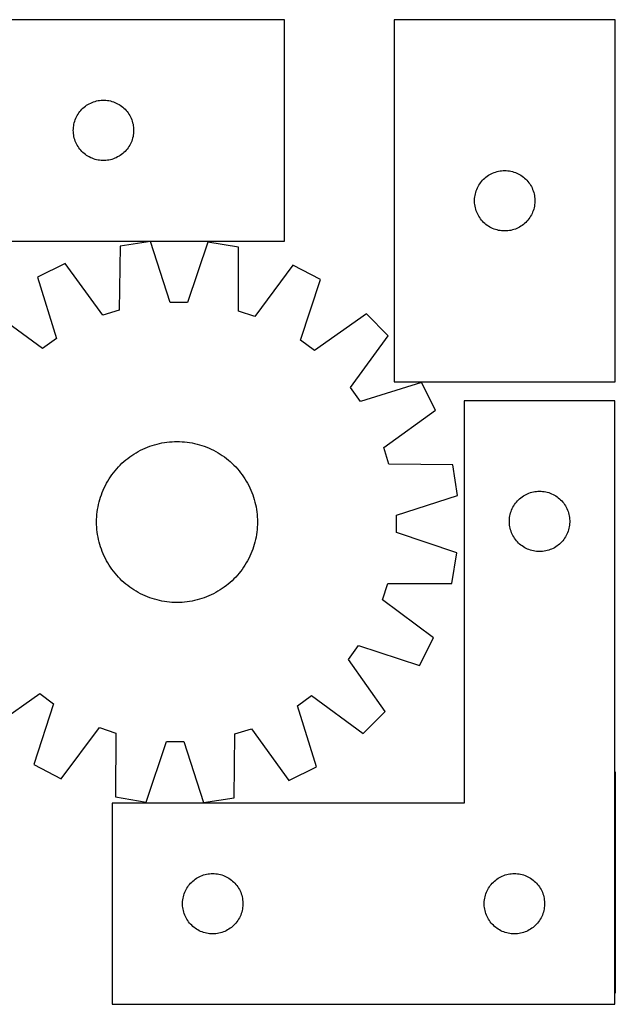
# Model space of a CAD drawing. Header units: millimetres. Extents: x 7 to 1493, y 7 to 496.
# Tile 4 of 6: x 767 to 1063, y 7 to 496. Entities that reach past the tile are written whole.
import ezdxf

# ---------------------------------------------------------------- set-up
doc = ezdxf.new("R2010")
doc.units = ezdxf.units.MM
doc.layers.add('COMMON', color=5, linetype='CONTINUOUS', true_color=0x0000ff)
doc.layers.add('CUT', color=7, linetype='CONTINUOUS', true_color=0x000000)

msp = doc.modelspace()

# ---------------------------------------------------------------- linework, layer by layer
at = {"layer": 'COMMON'}
msp.add_line((1062.657807, 122.1612), (1062.657807, 12.1612), dxfattribs=at)
at = {"layer": 'CUT'}
for p, q in [((898.226805, 495.935365), (718.226805, 495.935365)), ((898.226805, 385.935365), (898.226805, 495.935365)), ((1062.737671, 495.931704), (952.737671, 495.931704)), ((952.737671, 495.931704), (952.737671, 315.931704)), ((1062.737671, 315.931704), (1062.737671, 495.931704)), ((802.575887, 454.830224), (803.29867, 455.102703)), ((803.29867, 455.102703), (804.034521, 455.337613)), ((804.034521, 455.337613), (804.781489, 455.53433)), ((804.781489, 455.53433), (805.537594, 455.692334)), ((805.537594, 455.692334), (806.30083, 455.811205)), ((806.30083, 455.811205), (807.069173, 455.890628)), ((807.069173, 455.890628), (807.840587, 455.930392)), ((807.840587, 455.930392), (808.613024, 455.930392)), ((808.613024, 455.930392), (809.384437, 455.890628)), ((809.384437, 455.890628), (810.152781, 455.811205)), ((810.152781, 455.811205), (810.916017, 455.692334)), ((810.916017, 455.692334), (811.672121, 455.53433)), ((811.672121, 455.53433), (812.41909, 455.337613)), ((812.41909, 455.337613), (813.154941, 455.102703)), ((813.154941, 455.102703), (813.877724, 454.830224)), ((796.00138, 449.626681), (796.465008, 450.244507)), ((796.465008, 450.244507), (796.959826, 450.837646)), ((796.959826, 450.837646), (797.484522, 451.404527)), ((797.484522, 451.404527), (798.037705, 451.943645)), ((798.037705, 451.943645), (798.617908, 452.453571)), ((798.617908, 452.453571), (799.223591, 452.932953)), ((799.223591, 452.932953), (799.853149, 453.38052)), ((799.853149, 453.38052), (800.504913, 453.795084)), ((800.504913, 453.795084), (801.177154, 454.175547)), ((801.177154, 454.175547), (801.868089, 454.520899)), ((801.868089, 454.520899), (802.575887, 454.830224)), ((813.877724, 454.830224), (814.585521, 454.520899)), ((814.585521, 454.520899), (815.276456, 454.175547)), ((815.276456, 454.175547), (815.948697, 453.795084)), ((815.948697, 453.795084), (816.600461, 453.38052)), ((816.600461, 453.38052), (817.23002, 452.932953)), ((817.23002, 452.932953), (817.835703, 452.453571)), ((817.835703, 452.453571), (818.415905, 451.943645)), ((818.415905, 451.943645), (818.969088, 451.404527)), ((818.969088, 451.404527), (819.493784, 450.837646)), ((819.493784, 450.837646), (819.988602, 450.244507)), ((819.988602, 450.244507), (820.45223, 449.626681)), ((793.721389, 444.755431), (793.937275, 445.497087)), ((793.937275, 445.497087), (794.191053, 446.226646)), ((794.191053, 446.226646), (794.482052, 446.942173)), ((794.482052, 446.942173), (794.809499, 447.641772)), ((794.809499, 447.641772), (795.172527, 448.323586)), ((795.172527, 448.323586), (795.570172, 448.985808)), ((795.570172, 448.985808), (796.00138, 449.626681)), ((820.45223, 449.626681), (820.883439, 448.985808)), ((820.883439, 448.985808), (821.281084, 448.323586)), ((821.281084, 448.323586), (821.644112, 447.641772)), ((821.644112, 447.641772), (821.971559, 446.942173)), ((821.971559, 446.942173), (822.262558, 446.226646)), ((822.262558, 446.226646), (822.516336, 445.497087)), ((822.516336, 445.497087), (822.732221, 444.755431)), ((793.226805, 440.935365), (793.246694, 441.707546)), ((793.246694, 440.163183), (793.226805, 440.935365)), ((793.246694, 441.707546), (793.306307, 442.47768)), ((793.306307, 442.47768), (793.405487, 443.243723)), ((793.405487, 443.243723), (793.54397, 444.003646)), ((793.54397, 444.003646), (793.721389, 444.755431)), ((822.732221, 444.755431), (822.909641, 444.003646)), ((822.909641, 444.003646), (823.048124, 443.243723)), ((823.048124, 443.243723), (823.147303, 442.47768)), ((823.147303, 442.47768), (823.206917, 441.707546)), ((823.206917, 441.707546), (823.226805, 440.935365)), ((823.226805, 440.935365), (823.206917, 440.163183)), ((793.306307, 439.39305), (793.246694, 440.163183)), ((793.405487, 438.627006), (793.306307, 439.39305)), ((793.54397, 437.867084), (793.405487, 438.627006)), ((793.721389, 437.115298), (793.54397, 437.867084)), ((793.937275, 436.373642), (793.721389, 437.115298)), ((794.191053, 435.644083), (793.937275, 436.373642)), ((794.482052, 434.928556), (794.191053, 435.644083)), ((822.262558, 435.644083), (821.971559, 434.928556)), ((822.516336, 436.373642), (822.262558, 435.644083)), ((822.732221, 437.115298), (822.516336, 436.373642)), ((822.909641, 437.867084), (822.732221, 437.115298)), ((823.048124, 438.627006), (822.909641, 437.867084)), ((823.147303, 439.39305), (823.048124, 438.627006)), ((823.206917, 440.163183), (823.147303, 439.39305)), ((794.809499, 434.228958), (794.482052, 434.928556)), ((795.172527, 433.547144), (794.809499, 434.228958)), ((795.570172, 432.884922), (795.172527, 433.547144)), ((796.00138, 432.244048), (795.570172, 432.884922)), ((796.465008, 431.626222), (796.00138, 432.244048)), ((796.959826, 431.033083), (796.465008, 431.626222)), ((797.484522, 430.466202), (796.959826, 431.033083)), ((819.493784, 431.033083), (818.969088, 430.466202)), ((819.988602, 431.626222), (819.493784, 431.033083)), ((820.45223, 432.244048), (819.988602, 431.626222)), ((820.883439, 432.884922), (820.45223, 432.244048)), ((821.281084, 433.547144), (820.883439, 432.884922)), ((821.644112, 434.228958), (821.281084, 433.547144)), ((821.971559, 434.928556), (821.644112, 434.228958)), ((798.037705, 429.927084), (797.484522, 430.466202)), ((798.617908, 429.417158), (798.037705, 429.927084)), ((799.223591, 428.937776), (798.617908, 429.417158)), ((799.853149, 428.490209), (799.223591, 428.937776)), ((800.504913, 428.075645), (799.853149, 428.490209)), ((801.177154, 427.695183), (800.504913, 428.075645)), ((801.868089, 427.349831), (801.177154, 427.695183)), ((802.575887, 427.040505), (801.868089, 427.349831)), ((803.29867, 426.768026), (802.575887, 427.040505)), ((804.034521, 426.533117), (803.29867, 426.768026)), ((804.781489, 426.336399), (804.034521, 426.533117)), ((805.537594, 426.178395), (804.781489, 426.336399)), ((806.30083, 426.059525), (805.537594, 426.178395)), ((807.069173, 425.980102), (806.30083, 426.059525)), ((807.840587, 425.940338), (807.069173, 425.980102)), ((808.613024, 425.940338), (807.840587, 425.940338)), ((809.384437, 425.980102), (808.613024, 425.940338)), ((810.152781, 426.059525), (809.384437, 425.980102)), ((810.916017, 426.178395), (810.152781, 426.059525)), ((811.672121, 426.336399), (810.916017, 426.178395)), ((812.41909, 426.533117), (811.672121, 426.336399)), ((813.154941, 426.768026), (812.41909, 426.533117)), ((813.877724, 427.040505), (813.154941, 426.768026)), ((814.585521, 427.349831), (813.877724, 427.040505)), ((815.276456, 427.695183), (814.585521, 427.349831)), ((815.948697, 428.075645), (815.276456, 427.695183)), ((816.600461, 428.490209), (815.948697, 428.075645)), ((817.23002, 428.937776), (816.600461, 428.490209)), ((817.835703, 429.417158), (817.23002, 428.937776)), ((818.415905, 429.927084), (817.835703, 429.417158)), ((818.969088, 430.466202), (818.415905, 429.927084)), ((1005.429312, 420.753022), (1006.195356, 420.852202)), ((1006.195356, 420.852202), (1006.96549, 420.911815)), ((1006.96549, 420.911815), (1007.737671, 420.931704)), ((1007.737671, 420.931704), (1008.509852, 420.911815)), ((1008.509852, 420.911815), (1009.279986, 420.852202)), ((1009.279986, 420.852202), (1010.046029, 420.753022)), ((996.219464, 415.540601), (996.72939, 416.120804)), ((996.72939, 416.120804), (997.268509, 416.673986)), ((997.268509, 416.673986), (997.835389, 417.198683)), ((997.835389, 417.198683), (998.428529, 417.693501)), ((998.428529, 417.693501), (999.046354, 418.157129)), ((999.046354, 418.157129), (999.687228, 418.588337)), ((999.687228, 418.588337), (1000.34945, 418.985982)), ((1000.34945, 418.985982), (1001.031264, 419.34901)), ((1001.031264, 419.34901), (1001.730862, 419.676457)), ((1001.730862, 419.676457), (1002.44639, 419.967456)), ((1002.44639, 419.967456), (1003.175948, 420.221234)), ((1003.175948, 420.221234), (1003.917604, 420.43712)), ((1003.917604, 420.43712), (1004.66939, 420.614539)), ((1004.66939, 420.614539), (1005.429312, 420.753022)), ((1010.046029, 420.753022), (1010.805952, 420.614539)), ((1010.805952, 420.614539), (1011.557738, 420.43712)), ((1011.557738, 420.43712), (1012.299393, 420.221234)), ((1012.299393, 420.221234), (1013.028952, 419.967456)), ((1013.028952, 419.967456), (1013.744479, 419.676457)), ((1013.744479, 419.676457), (1014.444078, 419.34901)), ((1014.444078, 419.34901), (1015.125892, 418.985982)), ((1015.125892, 418.985982), (1015.788114, 418.588337)), ((1015.788114, 418.588337), (1016.428987, 418.157129)), ((1016.428987, 418.157129), (1017.046813, 417.693501)), ((1017.046813, 417.693501), (1017.639953, 417.198683)), ((1017.639953, 417.198683), (1018.206833, 416.673986)), ((1018.206833, 416.673986), (1018.745951, 416.120804)), ((1018.745951, 416.120804), (1019.255878, 415.540601)), ((993.570332, 410.859839), (993.842811, 411.582622)), ((993.842811, 411.582622), (994.152137, 412.29042)), ((994.152137, 412.29042), (994.497489, 412.981355)), ((994.497489, 412.981355), (994.877951, 413.653596)), ((994.877951, 413.653596), (995.292516, 414.305359)), ((995.292516, 414.305359), (995.740082, 414.934918)), ((995.740082, 414.934918), (996.219464, 415.540601)), ((1019.255878, 415.540601), (1019.73526, 414.934918)), ((1019.73526, 414.934918), (1020.182826, 414.305359)), ((1020.182826, 414.305359), (1020.59739, 413.653596)), ((1020.59739, 413.653596), (1020.977853, 412.981355)), ((1020.977853, 412.981355), (1021.323205, 412.29042)), ((1021.323205, 412.29042), (1021.63253, 411.582622)), ((1021.63253, 411.582622), (1021.905009, 410.859839)), ((992.742644, 406.317922), (992.782408, 407.089336)), ((992.742644, 405.545485), (992.742644, 406.317922)), ((992.782408, 407.089336), (992.861831, 407.857679)), ((992.861831, 407.857679), (992.980702, 408.620915)), ((992.980702, 408.620915), (993.138705, 409.37702)), ((993.138705, 409.37702), (993.335423, 410.123988)), ((993.335423, 410.123988), (993.570332, 410.859839)), ((1021.905009, 410.859839), (1022.139919, 410.123988)), ((1022.139919, 410.123988), (1022.336636, 409.37702)), ((1022.336636, 409.37702), (1022.49464, 408.620915)), ((1022.49464, 408.620915), (1022.613511, 407.857679)), ((1022.613511, 407.857679), (1022.692934, 407.089336)), ((1022.692934, 407.089336), (1022.732698, 406.317922)), ((1022.732698, 406.317922), (1022.732698, 405.545485)), ((992.782408, 404.774072), (992.742644, 405.545485)), ((992.861831, 404.005728), (992.782408, 404.774072)), ((992.980702, 403.242492), (992.861831, 404.005728)), ((993.138705, 402.486388), (992.980702, 403.242492)), ((993.335423, 401.739419), (993.138705, 402.486388)), ((993.570332, 401.003568), (993.335423, 401.739419)), ((1022.139919, 401.739419), (1021.905009, 401.003568)), ((1022.336636, 402.486388), (1022.139919, 401.739419)), ((1022.49464, 403.242492), (1022.336636, 402.486388)), ((1022.613511, 404.005728), (1022.49464, 403.242492)), ((1022.692934, 404.774072), (1022.613511, 404.005728)), ((1022.732698, 405.545485), (1022.692934, 404.774072)), ((993.842811, 400.280785), (993.570332, 401.003568)), ((994.152137, 399.572988), (993.842811, 400.280785)), ((994.497489, 398.882053), (994.152137, 399.572988)), ((994.877951, 398.209812), (994.497489, 398.882053)), ((995.292516, 397.558048), (994.877951, 398.209812)), ((995.740082, 396.928489), (995.292516, 397.558048)), ((996.219464, 396.322806), (995.740082, 396.928489)), ((1019.73526, 396.928489), (1019.255878, 396.322806)), ((1020.182826, 397.558048), (1019.73526, 396.928489)), ((1020.59739, 398.209812), (1020.182826, 397.558048)), ((1020.977853, 398.882053), (1020.59739, 398.209812)), ((1021.323205, 399.572988), (1020.977853, 398.882053)), ((1021.63253, 400.280785), (1021.323205, 399.572988)), ((1021.905009, 401.003568), (1021.63253, 400.280785)), ((996.72939, 395.742604), (996.219464, 396.322806)), ((997.268509, 395.189421), (996.72939, 395.742604)), ((997.835389, 394.664725), (997.268509, 395.189421)), ((998.428529, 394.169907), (997.835389, 394.664725)), ((999.046354, 393.706279), (998.428529, 394.169907)), ((999.687228, 393.27507), (999.046354, 393.706279)), ((1000.34945, 392.877425), (999.687228, 393.27507)), ((1001.031264, 392.514397), (1000.34945, 392.877425)), ((1001.730862, 392.18695), (1001.031264, 392.514397)), ((1002.44639, 391.895951), (1001.730862, 392.18695)), ((1003.175948, 391.642173), (1002.44639, 391.895951)), ((1003.917604, 391.426288), (1003.175948, 391.642173)), ((1012.299393, 391.642173), (1011.557738, 391.426288)), ((1013.028952, 391.895951), (1012.299393, 391.642173)), ((1013.744479, 392.18695), (1013.028952, 391.895951)), ((1014.444078, 392.514397), (1013.744479, 392.18695)), ((1015.125892, 392.877425), (1014.444078, 392.514397)), ((1015.788114, 393.27507), (1015.125892, 392.877425)), ((1016.428987, 393.706279), (1015.788114, 393.27507)), ((1017.046813, 394.169907), (1016.428987, 393.706279)), ((1017.639953, 394.664725), (1017.046813, 394.169907)), ((1018.206833, 395.189421), (1017.639953, 394.664725)), ((1018.745951, 395.742604), (1018.206833, 395.189421)), ((1019.255878, 396.322806), (1018.745951, 395.742604)), ((1004.66939, 391.248868), (1003.917604, 391.426288)), ((1005.429312, 391.110385), (1004.66939, 391.248868)), ((1006.195356, 391.011206), (1005.429312, 391.110385)), ((1006.96549, 390.951592), (1006.195356, 391.011206)), ((1007.737671, 390.931704), (1006.96549, 390.951592)), ((1008.509852, 390.951592), (1007.737671, 390.931704)), ((1009.279986, 391.011206), (1008.509852, 390.951592)), ((1010.046029, 391.110385), (1009.279986, 391.011206)), ((1010.805952, 391.248868), (1010.046029, 391.110385)), ((1011.557738, 391.426288), (1010.805952, 391.248868)), ((718.226805, 385.935365), (898.226805, 385.935365)), ((816.445007, 383.383438), (816.014276, 351.621995)), ((831.660498, 385.668037), (816.445007, 383.383438)), ((841.39988, 355.433633), (831.660498, 385.668037)), ((860.198422, 385.438491), (849.973947, 355.364667)), ((875.375194, 382.909429), (860.198422, 385.438491)), ((875.294952, 351.145168), (875.375194, 382.909429)), ((789.232894, 374.783046), (775.468083, 367.908417)), ((807.838542, 349.038054), (789.232894, 374.783046)), ((902.445439, 373.872414), (883.428062, 348.430045)), ((916.097883, 366.777253), (902.445439, 373.872414)), ((775.468083, 367.908417), (784.873258, 337.568387)), ((906.205872, 336.592441), (916.097883, 366.777253)), ((849.973947, 355.364667), (841.39988, 355.433633)), ((777.896156, 332.584472), (752.245493, 351.319953)), ((816.014276, 351.621995), (807.838542, 349.038054)), ((883.428062, 348.430045), (875.294952, 351.145168)), ((939.050625, 349.817375), (913.101901, 331.496936)), ((949.842346, 338.850638), (939.050625, 349.817375)), ((931.106865, 313.199975), (949.842346, 338.850638)), ((784.873258, 337.568387), (777.896156, 332.584472)), ((913.101901, 331.496936), (906.205872, 336.592441)), ((936.09078, 306.222873), (931.106865, 313.199975)), ((966.43081, 315.628048), (936.09078, 306.222873)), ((952.737671, 315.931704), (1062.737671, 315.931704)), ((973.305438, 301.863237), (966.43081, 315.628048)), ((1062.557807, 306.59186), (987.557807, 306.59186)), ((987.557807, 306.59186), (987.557807, 106.59186)), ((1062.557807, 6.59186), (1062.557807, 306.59186)), ((947.560446, 283.257589), (973.305438, 301.863237)), ((830.091324, 283.480717), (831.266874, 283.924666)), ((831.266874, 283.924666), (832.455788, 284.331471)), ((832.455788, 284.331471), (833.656893, 284.70073)), ((833.656893, 284.70073), (834.869005, 285.032079)), ((834.869005, 285.032079), (836.090926, 285.325192)), ((836.090926, 285.325192), (837.321452, 285.579778)), ((837.321452, 285.579778), (838.559366, 285.795587)), ((838.559366, 285.795587), (839.803449, 285.972406)), ((839.803449, 285.972406), (841.052472, 286.11006)), ((841.052472, 286.11006), (842.305202, 286.208414)), ((842.305202, 286.208414), (843.560404, 286.267369)), ((843.560404, 286.267369), (844.816838, 286.286869)), ((844.816838, 286.286869), (846.073265, 286.266893)), ((846.073265, 286.266893), (847.328444, 286.207462)), ((847.328444, 286.207462), (848.581137, 286.108634)), ((848.581137, 286.108634), (849.830108, 285.970507)), ((849.830108, 285.970507), (851.074123, 285.793217)), ((851.074123, 285.793217), (852.311956, 285.576939)), ((852.311956, 285.576939), (853.542385, 285.321886)), ((853.542385, 285.321886), (854.764195, 285.028311)), ((854.764195, 285.028311), (855.976181, 284.696502)), ((855.976181, 284.696502), (857.177147, 284.326788)), ((857.177147, 284.326788), (858.365907, 283.919533)), ((858.365907, 283.919533), (859.541288, 283.475139)), ((821.303982, 278.652002), (822.332193, 279.37435)), ((822.332193, 279.37435), (823.382587, 280.064045)), ((823.382587, 280.064045), (824.454127, 280.720406)), ((824.454127, 280.720406), (825.545754, 281.342786)), ((825.545754, 281.342786), (826.656393, 281.930569)), ((826.656393, 281.930569), (827.784946, 282.483177)), ((827.784946, 282.483177), (828.9303, 283.000063)), ((828.9303, 283.000063), (830.091324, 283.480717)), ((859.541288, 283.475139), (860.70213, 282.994045)), ((860.70213, 282.994045), (861.847288, 282.476725)), ((861.847288, 282.476725), (862.975632, 281.92369)), ((862.975632, 281.92369), (864.086048, 281.335486)), ((864.086048, 281.335486), (865.177439, 280.712693)), ((865.177439, 280.712693), (866.24873, 280.055926)), ((866.24873, 280.055926), (867.298863, 279.365833)), ((867.298863, 279.365833), (868.326801, 278.643095)), ((950.144388, 275.081856), (947.560446, 283.257589)), ((815.655704, 273.674276), (816.530348, 274.576497)), ((816.530348, 274.576497), (817.432901, 275.4508)), ((817.432901, 275.4508), (818.362471, 276.296322)), ((818.362471, 276.296322), (819.31814, 277.112228)), ((819.31814, 277.112228), (820.298967, 277.897713)), ((820.298967, 277.897713), (821.303982, 278.652002)), ((868.326801, 278.643095), (869.33153, 277.888426)), ((869.33153, 277.888426), (870.312059, 277.102569)), ((870.312059, 277.102569), (871.267419, 276.286301)), ((871.267419, 276.286301), (872.196668, 275.440428)), ((872.196668, 275.440428), (873.09889, 274.565783)), ((873.09889, 274.565783), (873.973193, 273.66323)), ((981.90583, 274.651124), (950.144388, 275.081856)), ((984.19043, 259.435634), (981.90583, 274.651124)), ((811.730298, 268.77647), (812.453036, 269.804408)), ((812.453036, 269.804408), (813.207705, 270.809138)), ((813.207705, 270.809138), (813.993562, 271.789666)), ((813.993562, 271.789666), (814.80983, 272.745027)), ((814.80983, 272.745027), (815.655704, 273.674276)), ((873.973193, 273.66323), (874.818714, 272.73366)), ((874.818714, 272.73366), (875.63462, 271.777991)), ((875.63462, 271.777991), (876.420105, 270.797165)), ((876.420105, 270.797165), (877.174394, 269.79215)), ((877.174394, 269.79215), (877.896743, 268.763938)), ((808.619406, 263.324896), (809.172441, 264.45324)), ((809.172441, 264.45324), (809.760645, 265.563655)), ((809.760645, 265.563655), (810.383438, 266.655047)), ((810.383438, 266.655047), (811.040205, 267.726338)), ((811.040205, 267.726338), (811.730298, 268.77647)), ((877.896743, 268.763938), (878.586438, 267.713544)), ((878.586438, 267.713544), (879.242799, 266.642004)), ((879.242799, 266.642004), (879.865178, 265.550377)), ((879.865178, 265.550377), (880.452962, 264.439739)), ((880.452962, 264.439739), (881.005569, 263.311185)), ((806.769343, 258.654754), (807.176598, 259.843514)), ((807.176598, 259.843514), (807.620992, 261.018895)), ((807.620992, 261.018895), (808.102086, 262.179738)), ((808.102086, 262.179738), (808.619406, 263.324896)), ((881.005569, 263.311185), (881.522455, 262.165832)), ((881.522455, 262.165832), (882.00311, 261.004807)), ((882.00311, 261.004807), (882.447058, 259.829258)), ((882.447058, 259.829258), (882.853863, 258.640343)), ((953.956026, 249.696251), (984.19043, 259.435634)), ((1017.007364, 259.248493), (1017.669586, 259.646139)), ((1017.669586, 259.646139), (1018.3514, 260.009166)), ((1018.3514, 260.009166), (1019.050999, 260.336613)), ((1019.050999, 260.336613), (1019.766526, 260.627612)), ((1019.766526, 260.627612), (1020.496085, 260.881391)), ((1020.496085, 260.881391), (1021.23774, 261.097276)), ((1021.23774, 261.097276), (1021.989526, 261.274695)), ((1021.989526, 261.274695), (1022.749448, 261.413178)), ((1022.749448, 261.413178), (1023.515492, 261.512358)), ((1023.515492, 261.512358), (1024.285626, 261.571971)), ((1024.285626, 261.571971), (1025.057807, 261.59186)), ((1025.057807, 261.59186), (1025.829988, 261.571971)), ((1025.829988, 261.571971), (1026.600122, 261.512358)), ((1026.600122, 261.512358), (1027.366166, 261.413178)), ((1027.366166, 261.413178), (1028.126088, 261.274695)), ((1028.126088, 261.274695), (1028.877874, 261.097276)), ((1028.877874, 261.097276), (1029.61953, 260.881391)), ((1029.61953, 260.881391), (1030.349088, 260.627612)), ((1030.349088, 260.627612), (1031.064616, 260.336613)), ((1031.064616, 260.336613), (1031.764214, 260.009166)), ((1031.764214, 260.009166), (1032.446028, 259.646139)), ((1032.446028, 259.646139), (1033.10825, 259.248493)), ((805.519192, 253.789564), (805.774245, 255.019993)), ((805.774245, 255.019993), (806.06782, 256.241803)), ((806.06782, 256.241803), (806.399629, 257.453789)), ((806.399629, 257.453789), (806.769343, 258.654754)), ((882.853863, 258.640343), (883.223122, 257.439238)), ((883.223122, 257.439238), (883.554472, 256.227126)), ((883.554472, 256.227126), (883.847584, 255.005205)), ((883.847584, 255.005205), (884.102171, 253.77468)), ((1012.198088, 254.313752), (1012.612652, 254.965516)), ((1012.612652, 254.965516), (1013.060218, 255.595074)), ((1013.060218, 255.595074), (1013.5396, 256.200758)), ((1013.5396, 256.200758), (1014.049527, 256.78096)), ((1014.049527, 256.78096), (1014.588645, 257.334143)), ((1014.588645, 257.334143), (1015.155525, 257.858839)), ((1015.155525, 257.858839), (1015.748665, 258.353657)), ((1015.748665, 258.353657), (1016.366491, 258.817285)), ((1016.366491, 258.817285), (1017.007364, 259.248493)), ((1033.10825, 259.248493), (1033.749124, 258.817285)), ((1033.749124, 258.817285), (1034.366949, 258.353657)), ((1034.366949, 258.353657), (1034.960089, 257.858839)), ((1034.960089, 257.858839), (1035.526969, 257.334143)), ((1035.526969, 257.334143), (1036.066088, 256.78096)), ((1036.066088, 256.78096), (1036.576014, 256.200758)), ((1036.576014, 256.200758), (1037.055396, 255.595074)), ((1037.055396, 255.595074), (1037.502962, 254.965516)), ((1037.502962, 254.965516), (1037.917527, 254.313752)), ((804.888669, 248.806051), (804.987497, 250.058745)), ((804.987497, 250.058745), (805.125624, 251.307715)), ((805.125624, 251.307715), (805.302914, 252.551731)), ((805.302914, 252.551731), (805.519192, 253.789564)), ((884.102171, 253.77468), (884.31798, 252.536765)), ((884.31798, 252.536765), (884.494799, 251.292682)), ((884.494799, 251.292682), (884.632453, 250.043659)), ((884.632453, 250.043659), (884.730806, 248.790929)), ((953.88706, 241.122185), (953.956026, 249.696251)), ((1010.300838, 249.281071), (1010.458842, 250.037176)), ((1010.458842, 250.037176), (1010.655559, 250.784144)), ((1010.655559, 250.784144), (1010.890469, 251.519996)), ((1010.890469, 251.519996), (1011.162948, 252.242778)), ((1011.162948, 252.242778), (1011.472273, 252.950576)), ((1011.472273, 252.950576), (1011.817625, 253.641511)), ((1011.817625, 253.641511), (1012.198088, 254.313752)), ((1037.917527, 254.313752), (1038.297989, 253.641511)), ((1038.297989, 253.641511), (1038.643341, 252.950576)), ((1038.643341, 252.950576), (1038.952667, 252.242778)), ((1038.952667, 252.242778), (1039.225146, 251.519996)), ((1039.225146, 251.519996), (1039.460055, 250.784144)), ((1039.460055, 250.784144), (1039.656773, 250.037176)), ((1039.656773, 250.037176), (1039.814776, 249.281071)), ((804.809263, 246.294446), (804.829238, 247.550872)), ((804.828762, 245.038012), (804.809263, 246.294446)), ((804.887718, 243.78281), (804.828762, 245.038012)), ((804.829238, 247.550872), (804.888669, 248.806051)), ((884.789286, 245.022866), (884.729855, 243.767687)), ((884.730806, 248.790929), (884.789762, 247.535727)), ((884.809261, 246.279293), (884.789286, 245.022866)), ((884.789762, 247.535727), (884.809261, 246.279293)), ((1010.06278, 246.978079), (1010.102544, 247.749492)), ((1010.06278, 246.205641), (1010.06278, 246.978079)), ((1010.102544, 245.434228), (1010.06278, 246.205641)), ((1010.102544, 247.749492), (1010.181967, 248.517835)), ((1010.181967, 244.665885), (1010.102544, 245.434228)), ((1010.181967, 248.517835), (1010.300838, 249.281071)), ((1039.814776, 249.281071), (1039.933647, 248.517835)), ((1039.933647, 248.517835), (1040.01307, 247.749492)), ((1040.01307, 245.434228), (1039.933647, 244.665885)), ((1040.01307, 247.749492), (1040.052834, 246.978079)), ((1040.052834, 246.205641), (1040.01307, 245.434228)), ((1040.052834, 246.978079), (1040.052834, 246.205641)), ((804.986071, 242.53008), (804.887718, 243.78281)), ((805.123725, 241.281057), (804.986071, 242.53008)), ((805.300544, 240.036974), (805.123725, 241.281057)), ((805.516353, 238.799059), (805.300544, 240.036974)), ((884.31561, 240.022008), (884.099332, 238.784175)), ((884.4929, 241.266024), (884.31561, 240.022008)), ((884.631027, 242.514994), (884.4929, 241.266024)), ((884.729855, 243.767687), (884.631027, 242.514994)), ((983.960883, 230.897709), (953.88706, 241.122185)), ((1010.300838, 243.902649), (1010.181967, 244.665885)), ((1010.458842, 243.146544), (1010.300838, 243.902649)), ((1010.655559, 242.399575), (1010.458842, 243.146544)), ((1010.890469, 241.663724), (1010.655559, 242.399575)), ((1011.162948, 240.940941), (1010.890469, 241.663724)), ((1011.472273, 240.233144), (1011.162948, 240.940941)), ((1011.817625, 239.542209), (1011.472273, 240.233144)), ((1038.643341, 240.233144), (1038.297989, 239.542209)), ((1038.952667, 240.940941), (1038.643341, 240.233144)), ((1039.225146, 241.663724), (1038.952667, 240.940941)), ((1039.460055, 242.399575), (1039.225146, 241.663724)), ((1039.656773, 243.146544), (1039.460055, 242.399575)), ((1039.814776, 243.902649), (1039.656773, 243.146544)), ((1039.933647, 244.665885), (1039.814776, 243.902649)), ((805.770939, 237.568534), (805.516353, 238.799059)), ((806.064052, 236.346612), (805.770939, 237.568534)), ((806.395401, 235.134501), (806.064052, 236.346612)), ((806.764661, 233.933395), (806.395401, 235.134501)), ((883.218895, 235.11995), (882.849181, 233.918984)), ((883.550703, 236.331936), (883.218895, 235.11995)), ((883.844279, 237.553746), (883.550703, 236.331936)), ((884.099332, 238.784175), (883.844279, 237.553746)), ((1012.198088, 238.869968), (1011.817625, 239.542209)), ((1012.612652, 238.218204), (1012.198088, 238.869968)), ((1013.060218, 237.588646), (1012.612652, 238.218204)), ((1013.5396, 236.982962), (1013.060218, 237.588646)), ((1014.049527, 236.40276), (1013.5396, 236.982962)), ((1014.588645, 235.849577), (1014.049527, 236.40276)), ((1015.155525, 235.324881), (1014.588645, 235.849577)), ((1015.748665, 234.830063), (1015.155525, 235.324881)), ((1034.960089, 235.324881), (1034.366949, 234.830063)), ((1035.526969, 235.849577), (1034.960089, 235.324881)), ((1036.066088, 236.40276), (1035.526969, 235.849577)), ((1036.576014, 236.982962), (1036.066088, 236.40276)), ((1037.055396, 237.588646), (1036.576014, 236.982962)), ((1037.502962, 238.218204), (1037.055396, 237.588646)), ((1037.917527, 238.869968), (1037.502962, 238.218204)), ((1038.297989, 239.542209), (1037.917527, 238.869968)), ((807.171465, 232.744481), (806.764661, 233.933395)), ((807.615414, 231.568932), (807.171465, 232.744481)), ((808.096069, 230.407907), (807.615414, 231.568932)), ((808.612955, 229.262553), (808.096069, 230.407907)), ((881.516437, 230.394001), (880.999117, 229.248843)), ((881.997532, 231.554843), (881.516437, 230.394001)), ((882.441926, 232.730224), (881.997532, 231.554843)), ((882.849181, 233.918984), (882.441926, 232.730224)), ((981.431822, 215.720938), (983.960883, 230.897709)), ((1016.366491, 234.366435), (1015.748665, 234.830063)), ((1017.007364, 233.935227), (1016.366491, 234.366435)), ((1017.669586, 233.537581), (1017.007364, 233.935227)), ((1018.3514, 233.174554), (1017.669586, 233.537581)), ((1019.050999, 232.847106), (1018.3514, 233.174554)), ((1019.766526, 232.556108), (1019.050999, 232.847106)), ((1020.496085, 232.302329), (1019.766526, 232.556108)), ((1021.23774, 232.086444), (1020.496085, 232.302329)), ((1021.989526, 231.909025), (1021.23774, 232.086444)), ((1022.749448, 231.770541), (1021.989526, 231.909025)), ((1023.515492, 231.671362), (1022.749448, 231.770541)), ((1024.285626, 231.611749), (1023.515492, 231.671362)), ((1025.057807, 231.59186), (1024.285626, 231.611749)), ((1025.829988, 231.611749), (1025.057807, 231.59186)), ((1026.600122, 231.671362), (1025.829988, 231.611749)), ((1027.366166, 231.770541), (1026.600122, 231.671362)), ((1028.126088, 231.909025), (1027.366166, 231.770541)), ((1028.877874, 232.086444), (1028.126088, 231.909025)), ((1029.61953, 232.302329), (1028.877874, 232.086444)), ((1030.349088, 232.556108), (1029.61953, 232.302329)), ((1031.064616, 232.847106), (1030.349088, 232.556108)), ((1031.764214, 233.174554), (1031.064616, 232.847106)), ((1032.446028, 233.537581), (1031.764214, 233.174554)), ((1033.10825, 233.935227), (1032.446028, 233.537581)), ((1033.749124, 234.366435), (1033.10825, 233.935227)), ((1034.366949, 234.830063), (1033.749124, 234.366435)), ((809.165562, 228.134), (808.612955, 229.262553)), ((809.753345, 227.023362), (809.165562, 228.134)), ((810.375725, 225.931734), (809.753345, 227.023362)), ((811.032086, 224.860195), (810.375725, 225.931734)), ((879.235086, 225.918692), (878.578319, 224.847401)), ((879.857879, 227.010084), (879.235086, 225.918692)), ((880.446083, 228.120499), (879.857879, 227.010084)), ((880.999117, 229.248843), (880.446083, 228.120499)), ((811.721781, 223.809801), (811.032086, 224.860195)), ((812.444129, 222.781589), (811.721781, 223.809801)), ((813.198418, 221.776574), (812.444129, 222.781589)), ((813.983903, 220.795748), (813.198418, 221.776574)), ((814.799809, 219.840078), (813.983903, 220.795748)), ((875.624962, 220.784073), (874.808694, 219.828712)), ((876.410818, 221.764601), (875.624962, 220.784073)), ((877.165488, 222.76933), (876.410818, 221.764601)), ((877.888226, 223.797268), (877.165488, 222.76933)), ((878.578319, 224.847401), (877.888226, 223.797268)), ((815.645331, 218.910509), (814.799809, 219.840078)), ((816.519634, 218.007956), (815.645331, 218.910509)), ((817.421855, 217.133311), (816.519634, 218.007956)), ((818.351105, 216.287437), (817.421855, 217.133311)), ((819.306465, 215.47117), (818.351105, 216.287437)), ((820.286994, 214.685313), (819.306465, 215.47117)), ((870.300383, 215.461511), (869.319557, 214.676026)), ((871.256053, 216.277417), (870.300383, 215.461511)), ((872.185623, 217.122938), (871.256053, 216.277417)), ((873.088175, 217.997241), (872.185623, 217.122938)), ((873.96282, 218.899463), (873.088175, 217.997241)), ((874.808694, 219.828712), (873.96282, 218.899463)), ((946.952437, 207.668069), (949.66756, 215.801179)), ((949.66756, 215.801179), (981.431822, 215.720938)), ((821.291723, 213.930643), (820.286994, 214.685313)), ((822.319661, 213.207906), (821.291723, 213.930643)), ((823.369794, 212.517813), (822.319661, 213.207906)), ((824.441084, 211.861046), (823.369794, 212.517813)), ((825.532476, 211.238253), (824.441084, 211.861046)), ((826.642892, 210.650049), (825.532476, 211.238253)), ((827.771235, 210.097014), (826.642892, 210.650049)), ((862.962131, 210.643169), (861.833578, 210.090562)), ((864.072769, 211.230953), (862.962131, 210.643169)), ((865.164397, 211.853332), (864.072769, 211.230953)), ((866.235936, 212.509693), (865.164397, 211.853332)), ((867.28633, 213.199388), (866.235936, 212.509693)), ((868.314542, 213.921737), (867.28633, 213.199388)), ((869.319557, 214.676026), (868.314542, 213.921737)), ((828.916393, 209.579694), (827.771235, 210.097014)), ((830.077236, 209.0986), (828.916393, 209.579694)), ((831.252617, 208.654206), (830.077236, 209.0986)), ((832.441377, 208.246951), (831.252617, 208.654206)), ((833.642342, 207.877236), (832.441377, 208.246951)), ((834.854328, 207.545428), (833.642342, 207.877236)), ((836.076139, 207.251852), (834.854328, 207.545428)), ((837.306567, 206.9968), (836.076139, 207.251852)), ((838.5444, 206.780522), (837.306567, 206.9968)), ((839.788416, 206.603232), (838.5444, 206.780522)), ((841.037387, 206.465105), (839.788416, 206.603232)), ((842.29008, 206.366277), (841.037387, 206.465105)), ((843.545259, 206.306846), (842.29008, 206.366277)), ((844.801686, 206.28687), (843.545259, 206.306846)), ((846.05812, 206.30637), (844.801686, 206.28687)), ((847.313321, 206.365325), (846.05812, 206.30637)), ((848.566052, 206.463679), (847.313321, 206.365325)), ((849.815075, 206.601332), (848.566052, 206.463679)), ((851.059157, 206.778151), (849.815075, 206.601332)), ((852.297072, 206.99396), (851.059157, 206.778151)), ((853.527598, 207.248547), (852.297072, 206.99396)), ((854.749519, 207.541659), (853.527598, 207.248547)), ((855.96163, 207.873009), (854.749519, 207.541659)), ((857.162736, 208.242268), (855.96163, 207.873009)), ((858.35165, 208.649073), (857.162736, 208.242268)), ((859.527199, 209.093022), (858.35165, 208.649073)), ((860.688224, 209.573676), (859.527199, 209.093022)), ((861.833578, 210.090562), (860.688224, 209.573676)), ((972.394806, 188.650692), (946.952437, 207.668069)), ((965.299645, 174.998248), (972.394806, 188.650692)), ((930.019329, 177.994231), (935.114833, 184.890259)), ((935.114833, 184.890259), (965.299645, 174.998248)), ((948.339767, 152.045506), (930.019329, 177.994231)), ((750.567899, 142.756364), (776.516623, 161.076803)), ((776.516623, 161.076803), (783.412651, 155.981298)), ((904.745265, 155.005352), (911.722368, 159.989267)), ((911.722368, 159.989267), (937.373031, 141.253785)), ((783.412651, 155.981298), (773.520641, 125.796486)), ((914.150441, 124.665321), (904.745265, 155.005352)), ((937.373031, 141.253785), (948.339767, 152.045506)), ((787.173085, 118.701325), (806.190462, 144.143694)), ((806.190462, 144.143694), (814.323572, 141.428571)), ((873.604248, 140.951743), (881.779982, 143.535685)), ((881.779982, 143.535685), (900.385629, 117.790693)), ((814.323572, 141.428571), (814.24333, 109.66431)), ((829.420102, 107.135248), (839.644577, 137.209071)), ((839.644577, 137.209071), (848.218644, 137.140105)), ((848.218644, 137.140105), (857.958026, 106.905701)), ((873.173517, 109.190301), (873.604248, 140.951743)), ((773.520641, 125.796486), (787.173085, 118.701325)), ((900.385629, 117.790693), (914.150441, 124.665321)), ((814.24333, 109.66431), (829.420102, 107.135248)), ((857.958026, 106.905701), (873.173517, 109.190301)), ((987.557807, 106.59186), (812.557807, 106.59186)), ((812.557807, 106.59186), (812.557807, 6.59186)), ((853.248665, 68.353657), (853.866491, 68.817285)), ((853.866491, 68.817285), (854.507364, 69.248493)), ((854.507364, 69.248493), (855.169586, 69.646139)), ((855.169586, 69.646139), (855.8514, 70.009166)), ((855.8514, 70.009166), (856.550999, 70.336613)), ((856.550999, 70.336613), (857.266526, 70.627612)), ((857.266526, 70.627612), (857.996085, 70.881391)), ((857.996085, 70.881391), (858.73774, 71.097276)), ((858.73774, 71.097276), (859.489526, 71.274695)), ((859.489526, 71.274695), (860.249448, 71.413178)), ((860.249448, 71.413178), (861.015492, 71.512358)), ((861.015492, 71.512358), (861.785626, 71.571971)), ((861.785626, 71.571971), (862.557807, 71.59186)), ((862.557807, 71.59186), (863.329988, 71.571971)), ((863.329988, 71.571971), (864.100122, 71.512358)), ((864.100122, 71.512358), (864.866166, 71.413178)), ((864.866166, 71.413178), (865.626088, 71.274695)), ((865.626088, 71.274695), (866.377874, 71.097276)), ((866.377874, 71.097276), (867.11953, 70.881391)), ((867.11953, 70.881391), (867.849088, 70.627612)), ((867.849088, 70.627612), (868.564616, 70.336613)), ((868.564616, 70.336613), (869.264214, 70.009166)), ((869.264214, 70.009166), (869.946028, 69.646139)), ((869.946028, 69.646139), (870.60825, 69.248493)), ((870.60825, 69.248493), (871.249124, 68.817285)), ((871.249124, 68.817285), (871.866949, 68.353657)), ((1003.248665, 68.353657), (1003.866491, 68.817285)), ((1003.866491, 68.817285), (1004.507364, 69.248493)), ((1004.507364, 69.248493), (1005.169586, 69.646139)), ((1005.169586, 69.646139), (1005.8514, 70.009166)), ((1005.8514, 70.009166), (1006.550999, 70.336613)), ((1006.550999, 70.336613), (1007.266526, 70.627612)), ((1007.266526, 70.627612), (1007.996085, 70.881391)), ((1007.996085, 70.881391), (1008.73774, 71.097276)), ((1008.73774, 71.097276), (1009.489526, 71.274695)), ((1009.489526, 71.274695), (1010.249448, 71.413178)), ((1010.249448, 71.413178), (1011.015492, 71.512358)), ((1011.015492, 71.512358), (1011.785626, 71.571971)), ((1011.785626, 71.571971), (1012.557807, 71.59186)), ((1012.557807, 71.59186), (1013.329988, 71.571971)), ((1013.329988, 71.571971), (1014.100122, 71.512358)), ((1014.100122, 71.512358), (1014.866166, 71.413178)), ((1014.866166, 71.413178), (1015.626088, 71.274695)), ((1015.626088, 71.274695), (1016.377874, 71.097276)), ((1016.377874, 71.097276), (1017.11953, 70.881391)), ((1017.11953, 70.881391), (1017.849088, 70.627612)), ((1017.849088, 70.627612), (1018.564616, 70.336613)), ((1018.564616, 70.336613), (1019.264214, 70.009166)), ((1019.264214, 70.009166), (1019.946028, 69.646139)), ((1019.946028, 69.646139), (1020.60825, 69.248493)), ((1020.60825, 69.248493), (1021.249124, 68.817285)), ((1021.249124, 68.817285), (1021.866949, 68.353657)), ((848.972273, 62.950576), (849.317625, 63.641511)), ((849.317625, 63.641511), (849.698088, 64.313752)), ((849.698088, 64.313752), (850.112652, 64.965516)), ((850.112652, 64.965516), (850.560218, 65.595074)), ((850.560218, 65.595074), (851.0396, 66.200758)), ((851.0396, 66.200758), (851.549527, 66.78096)), ((851.549527, 66.78096), (852.088645, 67.334143)), ((852.088645, 67.334143), (852.655525, 67.858839)), ((852.655525, 67.858839), (853.248665, 68.353657)), ((871.866949, 68.353657), (872.460089, 67.858839)), ((872.460089, 67.858839), (873.026969, 67.334143)), ((873.026969, 67.334143), (873.566088, 66.78096)), ((873.566088, 66.78096), (874.076014, 66.200758)), ((874.076014, 66.200758), (874.555396, 65.595074)), ((874.555396, 65.595074), (875.002962, 64.965516)), ((875.002962, 64.965516), (875.417527, 64.313752)), ((875.417527, 64.313752), (875.797989, 63.641511)), ((875.797989, 63.641511), (876.143341, 62.950576)), ((998.972273, 62.950576), (999.317625, 63.641511)), ((999.317625, 63.641511), (999.698088, 64.313752)), ((999.698088, 64.313752), (1000.112652, 64.965516)), ((1000.112652, 64.965516), (1000.560218, 65.595074)), ((1000.560218, 65.595074), (1001.0396, 66.200758)), ((1001.0396, 66.200758), (1001.549527, 66.78096)), ((1001.549527, 66.78096), (1002.088645, 67.334143)), ((1002.088645, 67.334143), (1002.655525, 67.858839)), ((1002.655525, 67.858839), (1003.248665, 68.353657)), ((1021.866949, 68.353657), (1022.460089, 67.858839)), ((1022.460089, 67.858839), (1023.026969, 67.334143)), ((1023.026969, 67.334143), (1023.566088, 66.78096)), ((1023.566088, 66.78096), (1024.076014, 66.200758)), ((1024.076014, 66.200758), (1024.555396, 65.595074)), ((1024.555396, 65.595074), (1025.002962, 64.965516)), ((1025.002962, 64.965516), (1025.417527, 64.313752)), ((1025.417527, 64.313752), (1025.797989, 63.641511)), ((1025.797989, 63.641511), (1026.143341, 62.950576)), ((847.681967, 58.517835), (847.800838, 59.281071)), ((847.800838, 59.281071), (847.958842, 60.037176)), ((847.958842, 60.037176), (848.155559, 60.784144)), ((848.155559, 60.784144), (848.390469, 61.519996)), ((848.390469, 61.519996), (848.662948, 62.242778)), ((848.662948, 62.242778), (848.972273, 62.950576)), ((876.143341, 62.950576), (876.452667, 62.242778)), ((876.452667, 62.242778), (876.725146, 61.519996)), ((876.725146, 61.519996), (876.960055, 60.784144)), ((876.960055, 60.784144), (877.156773, 60.037176)), ((877.156773, 60.037176), (877.314776, 59.281071)), ((877.314776, 59.281071), (877.433647, 58.517835)), ((997.681967, 58.517835), (997.800838, 59.281071)), ((997.800838, 59.281071), (997.958842, 60.037176)), ((997.958842, 60.037176), (998.155559, 60.784144)), ((998.155559, 60.784144), (998.390469, 61.519996)), ((998.390469, 61.519996), (998.662948, 62.242778)), ((998.662948, 62.242778), (998.972273, 62.950576)), ((1026.143341, 62.950576), (1026.452667, 62.242778)), ((1026.452667, 62.242778), (1026.725146, 61.519996)), ((1026.725146, 61.519996), (1026.960055, 60.784144)), ((1026.960055, 60.784144), (1027.156773, 60.037176)), ((1027.156773, 60.037176), (1027.314776, 59.281071)), ((1027.314776, 59.281071), (1027.433647, 58.517835)), ((847.56278, 56.978079), (847.602544, 57.749492)), ((847.56278, 56.205641), (847.56278, 56.978079)), ((847.602544, 55.434228), (847.56278, 56.205641)), ((847.602544, 57.749492), (847.681967, 58.517835)), ((847.681967, 54.665885), (847.602544, 55.434228)), ((847.800838, 53.902649), (847.681967, 54.665885)), ((847.958842, 53.146544), (847.800838, 53.902649)), ((877.314776, 53.902649), (877.156773, 53.146544)), ((877.433647, 54.665885), (877.314776, 53.902649)), ((877.433647, 58.517835), (877.51307, 57.749492)), ((877.51307, 55.434228), (877.433647, 54.665885)), ((877.51307, 57.749492), (877.552834, 56.978079)), ((877.552834, 56.205641), (877.51307, 55.434228)), ((877.552834, 56.978079), (877.552834, 56.205641)), ((997.56278, 56.978079), (997.602544, 57.749492)), ((997.56278, 56.205641), (997.56278, 56.978079)), ((997.602544, 55.434228), (997.56278, 56.205641)), ((997.602544, 57.749492), (997.681967, 58.517835)), ((997.681967, 54.665885), (997.602544, 55.434228)), ((997.800838, 53.902649), (997.681967, 54.665885)), ((997.958842, 53.146544), (997.800838, 53.902649)), ((1027.314776, 53.902649), (1027.156773, 53.146544)), ((1027.433647, 54.665885), (1027.314776, 53.902649)), ((1027.433647, 58.517835), (1027.51307, 57.749492)), ((1027.51307, 55.434228), (1027.433647, 54.665885)), ((1027.51307, 57.749492), (1027.552834, 56.978079)), ((1027.552834, 56.205641), (1027.51307, 55.434228)), ((1027.552834, 56.978079), (1027.552834, 56.205641)), ((848.155559, 52.399575), (847.958842, 53.146544)), ((848.390469, 51.663724), (848.155559, 52.399575)), ((848.662948, 50.940941), (848.390469, 51.663724)), ((848.972273, 50.233144), (848.662948, 50.940941)), ((849.317625, 49.542209), (848.972273, 50.233144)), ((849.698088, 48.869968), (849.317625, 49.542209)), ((875.797989, 49.542209), (875.417527, 48.869968)), ((876.143341, 50.233144), (875.797989, 49.542209)), ((876.452667, 50.940941), (876.143341, 50.233144)), ((876.725146, 51.663724), (876.452667, 50.940941)), ((876.960055, 52.399575), (876.725146, 51.663724)), ((877.156773, 53.146544), (876.960055, 52.399575)), ((998.155559, 52.399575), (997.958842, 53.146544)), ((998.390469, 51.663724), (998.155559, 52.399575)), ((998.662948, 50.940941), (998.390469, 51.663724)), ((998.972273, 50.233144), (998.662948, 50.940941)), ((999.317625, 49.542209), (998.972273, 50.233144)), ((999.698088, 48.869968), (999.317625, 49.542209)), ((1025.797989, 49.542209), (1025.417527, 48.869968)), ((1026.143341, 50.233144), (1025.797989, 49.542209)), ((1026.452667, 50.940941), (1026.143341, 50.233144)), ((1026.725146, 51.663724), (1026.452667, 50.940941)), ((1026.960055, 52.399575), (1026.725146, 51.663724)), ((1027.156773, 53.146544), (1026.960055, 52.399575)), ((850.112652, 48.218204), (849.698088, 48.869968)), ((850.560218, 47.588646), (850.112652, 48.218204)), ((851.0396, 46.982962), (850.560218, 47.588646)), ((851.549527, 46.40276), (851.0396, 46.982962)), ((852.088645, 45.849577), (851.549527, 46.40276)), ((852.655525, 45.324881), (852.088645, 45.849577)), ((853.248665, 44.830063), (852.655525, 45.324881)), ((853.866491, 44.366435), (853.248665, 44.830063)), ((854.507364, 43.935227), (853.866491, 44.366435)), ((871.249124, 44.366435), (870.60825, 43.935227)), ((871.866949, 44.830063), (871.249124, 44.366435)), ((872.460089, 45.324881), (871.866949, 44.830063)), ((873.026969, 45.849577), (872.460089, 45.324881)), ((873.566088, 46.40276), (873.026969, 45.849577)), ((874.076014, 46.982962), (873.566088, 46.40276)), ((874.555396, 47.588646), (874.076014, 46.982962)), ((875.002962, 48.218204), (874.555396, 47.588646)), ((875.417527, 48.869968), (875.002962, 48.218204)), ((1000.112652, 48.218204), (999.698088, 48.869968)), ((1000.560218, 47.588646), (1000.112652, 48.218204)), ((1001.0396, 46.982962), (1000.560218, 47.588646)), ((1001.549527, 46.40276), (1001.0396, 46.982962)), ((1002.088645, 45.849577), (1001.549527, 46.40276)), ((1002.655525, 45.324881), (1002.088645, 45.849577)), ((1003.248665, 44.830063), (1002.655525, 45.324881)), ((1003.866491, 44.366435), (1003.248665, 44.830063)), ((1004.507364, 43.935227), (1003.866491, 44.366435)), ((1021.249124, 44.366435), (1020.60825, 43.935227)), ((1021.866949, 44.830063), (1021.249124, 44.366435)), ((1022.460089, 45.324881), (1021.866949, 44.830063)), ((1023.026969, 45.849577), (1022.460089, 45.324881)), ((1023.566088, 46.40276), (1023.026969, 45.849577)), ((1024.076014, 46.982962), (1023.566088, 46.40276)), ((1024.555396, 47.588646), (1024.076014, 46.982962)), ((1025.002962, 48.218204), (1024.555396, 47.588646)), ((1025.417527, 48.869968), (1025.002962, 48.218204)), ((855.169586, 43.537581), (854.507364, 43.935227)), ((855.8514, 43.174554), (855.169586, 43.537581)), ((856.550999, 42.847106), (855.8514, 43.174554)), ((857.266526, 42.556108), (856.550999, 42.847106)), ((857.996085, 42.302329), (857.266526, 42.556108)), ((858.73774, 42.086444), (857.996085, 42.302329)), ((859.489526, 41.909025), (858.73774, 42.086444)), ((860.249448, 41.770541), (859.489526, 41.909025)), ((861.015492, 41.671362), (860.249448, 41.770541)), ((861.785626, 41.611749), (861.015492, 41.671362)), ((862.557807, 41.59186), (861.785626, 41.611749)), ((863.329988, 41.611749), (862.557807, 41.59186)), ((864.100122, 41.671362), (863.329988, 41.611749)), ((864.866166, 41.770541), (864.100122, 41.671362)), ((865.626088, 41.909025), (864.866166, 41.770541)), ((866.377874, 42.086444), (865.626088, 41.909025)), ((867.11953, 42.302329), (866.377874, 42.086444)), ((867.849088, 42.556108), (867.11953, 42.302329)), ((868.564616, 42.847106), (867.849088, 42.556108)), ((869.264214, 43.174554), (868.564616, 42.847106)), ((869.946028, 43.537581), (869.264214, 43.174554)), ((870.60825, 43.935227), (869.946028, 43.537581)), ((1005.169586, 43.537581), (1004.507364, 43.935227)), ((1005.8514, 43.174554), (1005.169586, 43.537581)), ((1006.550999, 42.847106), (1005.8514, 43.174554)), ((1007.266526, 42.556108), (1006.550999, 42.847106)), ((1007.996085, 42.302329), (1007.266526, 42.556108)), ((1008.73774, 42.086444), (1007.996085, 42.302329)), ((1009.489526, 41.909025), (1008.73774, 42.086444)), ((1010.249448, 41.770541), (1009.489526, 41.909025)), ((1011.015492, 41.671362), (1010.249448, 41.770541)), ((1011.785626, 41.611749), (1011.015492, 41.671362)), ((1012.557807, 41.59186), (1011.785626, 41.611749)), ((1013.329988, 41.611749), (1012.557807, 41.59186)), ((1014.100122, 41.671362), (1013.329988, 41.611749)), ((1014.866166, 41.770541), (1014.100122, 41.671362)), ((1015.626088, 41.909025), (1014.866166, 41.770541)), ((1016.377874, 42.086444), (1015.626088, 41.909025)), ((1017.11953, 42.302329), (1016.377874, 42.086444)), ((1017.849088, 42.556108), (1017.11953, 42.302329)), ((1018.564616, 42.847106), (1017.849088, 42.556108)), ((1019.264214, 43.174554), (1018.564616, 42.847106)), ((1019.946028, 43.537581), (1019.264214, 43.174554)), ((1020.60825, 43.935227), (1019.946028, 43.537581)), ((812.557807, 6.59186), (1062.557807, 6.59186))]:
    msp.add_line(p, q, dxfattribs=at)

doc.saveas('drawing.dxf')
